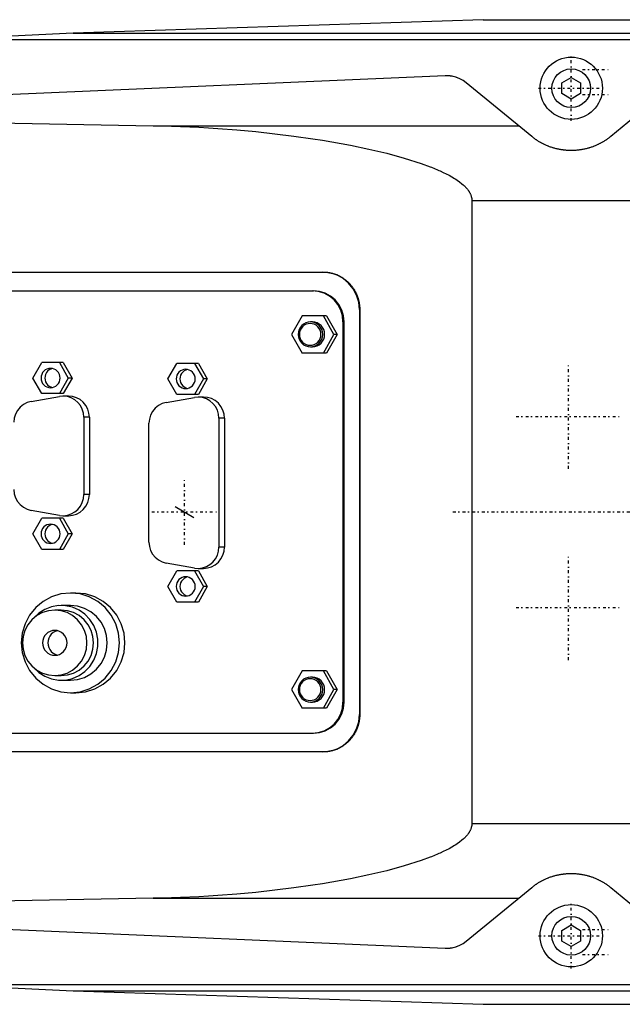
# Model space of a CAD drawing. Extents: x -906 to 181, y -120 to 120.
# Tile 3 of 5: x -613 to -517, y -79 to 79. Entities that reach past the tile are written whole.
import ezdxf

# ---------------------------------------------------------------- set-up
doc = ezdxf.new("R2010")
doc.units = 0
doc.linetypes.add('CENTER', pattern=[1.5, 0.45, -0.5, 0.05, -0.5])
for name, color, linetype in [('AM_0', 7, 'CONTINUOUS'), ('AM_10', 7, 'CONTINUOUS'), ('AM_7', 7, 'CENTER')]:
    doc.layers.add(name, color=color, linetype=linetype)

msp = doc.modelspace()

# ---------------------------------------------------------------- linework, layer by layer
at = {"layer": 'AM_0', "color": 7, "linetype": 'CONTINUOUS'}
for p, q in [((-539.11, 79), (-604.88, 76.83)), ((-539.11, 79), (-407, 79)), ((-604.88, 76.83), (-625.92, 75.83)), ((-604.88, 76.83), (-388.61, 76.83)), ((-625.92, 75.83), (-384.85, 75.83)), ((-545.22, 70), (-775.22, 60)), ((-526.5, 68.87), (-525, 69.73)), ((-525, 69.73), (-523.5, 68.87)), ((-531.34, 60.27), (-541.83, 68.87)), ((-526.5, 67.13), (-526.5, 68.87)), ((-523.5, 68.87), (-523.5, 67.13)), ((-508.17, 68.87), (-518.66, 60.27)), ((-525, 66.27), (-526.5, 67.13)), ((-523.5, 67.13), (-525, 66.27)), ((-689.33, 63.73), (-592.03, 61.98)), ((-592.03, 61.98), (-533.43, 61.98)), ((-540.94, 50), (-413.33, 50)), ((-540.94, 50), (-540.94, -50)), ((-661.38, 38.5), (-564.78, 38.5)), ((-660.08, 35.5), (-566.35, 35.5)), ((-558.96, 32.5), (-558.91, 32.5)), ((-558.96, 32.5), (-558.96, -32.5)), ((-558.91, 32.5), (-558.91, -32.5)), ((-568.17, 31.5), (-569.87, 28.5)), ((-564.27, 31.5), (-568.17, 31.5)), ((-566.51, 30.5), (-566.82, 30.5)), ((-563.05, 28.5), (-564.75, 31.5)), ((-564.27, 31.5), (-562.56, 28.5)), ((-561.6, 30.5), (-561.6, -30.5)), ((-561.6, 30.5), (-561.42, 30.5)), ((-561.42, -30.5), (-561.42, 30.5)), ((-569.87, 28.5), (-568.17, 25.5)), ((-564.75, 25.5), (-563.05, 28.5)), ((-562.56, 28.5), (-564.27, 25.5)), ((-562.56, 28.5), (-563.05, 28.5)), ((-564.27, 25.5), (-568.17, 25.5)), ((-566.82, 26.5), (-566.51, 26.5)), ((-611.33, 21.5), (-609.91, 24)), ((-606.46, 24), (-609.91, 24)), ((-607.07, 24), (-605.65, 21.5)), ((-606.46, 24), (-605.04, 21.5)), ((-589.67, 21.35), (-588.24, 23.85)), ((-584.79, 23.85), (-588.24, 23.85)), ((-585.4, 23.85), (-583.98, 21.35)), ((-584.79, 23.85), (-583.37, 21.35)), ((-609.91, 19), (-611.33, 21.5)), ((-605.65, 21.5), (-607.07, 19)), ((-605.04, 21.5), (-606.46, 19)), ((-605.04, 21.5), (-605.65, 21.5)), ((-588.24, 18.85), (-589.67, 21.35)), ((-583.98, 21.35), (-585.4, 18.85)), ((-583.37, 21.35), (-584.79, 18.85)), ((-583.37, 21.35), (-583.98, 21.35)), ((-606.46, 19), (-609.91, 19)), ((-611.61, 17.74), (-607.08, 18.55)), ((-605.62, 18.6), (-606.5, 18.6)), ((-589.95, 17.59), (-585.42, 18.4)), ((-584.79, 18.85), (-588.24, 18.85)), ((-583.95, 18.45), (-584.84, 18.45)), ((-603.15, 15.2), (-603.15, 2.8)), ((-602.27, 15.2), (-603.15, 15.2)), ((-602.27, 15.2), (-602.27, 2.8)), ((-592.71, -4.84), (-592.71, 14.24)), ((-581.49, 15.05), (-581.49, -5.65)), ((-580.6, 15.05), (-581.49, 15.05)), ((-580.6, 15.05), (-580.6, -5.65)), ((-602.27, 2.8), (-603.15, 2.8)), ((-607.08, -0.55), (-611.61, 0.26)), ((-611.33, -3.5), (-609.91, -1)), ((-606.46, -1), (-609.91, -1)), ((-607.07, -1), (-605.65, -3.5)), ((-606.5, -0.6), (-605.62, -0.6)), ((-606.46, -1), (-605.04, -3.5)), ((-609.91, -6), (-611.33, -3.5)), ((-605.65, -3.5), (-607.07, -6)), ((-605.04, -3.5), (-606.46, -6)), ((-605.04, -3.5), (-605.65, -3.5)), ((-606.46, -6), (-609.91, -6)), ((-580.6, -5.65), (-581.49, -5.65)), ((-585.42, -9), (-589.95, -8.19)), ((-589.67, -11.95), (-588.24, -9.45)), ((-584.79, -9.45), (-588.24, -9.45)), ((-585.4, -9.45), (-583.98, -11.95)), ((-584.84, -9.05), (-583.95, -9.05)), ((-584.79, -9.45), (-583.37, -11.95)), ((-588.24, -14.45), (-589.67, -11.95)), ((-583.98, -11.95), (-585.4, -14.45)), ((-583.37, -11.95), (-584.79, -14.45)), ((-583.37, -11.95), (-583.98, -11.95)), ((-604.43, -13), (-605.3, -13)), ((-606.78, -15.75), (-607.82, -15.75)), ((-605.3, -15), (-606.78, -15)), ((-584.79, -14.45), (-588.24, -14.45)), ((-607.82, -26.25), (-606.78, -26.25)), ((-568.17, -25.5), (-569.87, -28.5)), ((-564.27, -25.5), (-568.17, -25.5)), ((-566.51, -26.5), (-566.82, -26.5)), ((-563.05, -28.5), (-564.75, -25.5)), ((-564.27, -25.5), (-562.56, -28.5)), ((-606.78, -27), (-605.3, -27)), ((-605.3, -29), (-604.43, -29)), ((-569.87, -28.5), (-568.17, -31.5)), ((-564.75, -31.5), (-563.05, -28.5)), ((-562.56, -28.5), (-564.27, -31.5)), ((-562.56, -28.5), (-563.05, -28.5)), ((-564.27, -31.5), (-568.17, -31.5)), ((-566.82, -30.5), (-566.51, -30.5)), ((-561.6, -30.5), (-561.42, -30.5)), ((-558.96, -32.5), (-558.91, -32.5)), ((-660.08, -35.5), (-566.35, -35.5)), ((-564.78, -38.5), (-661.38, -38.5)), ((-540.94, -50), (-413.33, -50)), ((-775.22, -60), (-545.22, -70)), ((-541.83, -68.87), (-531.34, -60.27)), ((-518.66, -60.27), (-508.17, -68.87)), ((-592.03, -61.98), (-689.33, -63.73)), ((-592.03, -61.98), (-533.43, -61.98)), ((-526.5, -67.13), (-525, -66.27)), ((-525, -66.27), (-523.5, -67.13)), ((-526.5, -68.87), (-526.5, -67.13)), ((-523.5, -67.13), (-523.5, -68.87)), ((-525, -69.73), (-526.5, -68.87)), ((-523.5, -68.87), (-525, -69.73)), ((-625.92, -75.83), (-604.88, -76.83)), ((-625.92, -75.83), (-384.85, -75.83)), ((-604.88, -76.83), (-388.61, -76.83)), ((-604.88, -76.83), (-539.11, -79)), ((-539.11, -79), (-407, -79))]:
    msp.add_line(p, q, dxfattribs=at)
for points in [[(-558.96, 32.5), (-559.07, 33.67), (-559.41, 34.8), (-559.96, 35.83), (-560.69, 36.74), (-561.59, 37.49), (-562.61, 38.04), (-563.72, 38.38), (-564.87, 38.5)], [(-561.6, 30.5), (-561.69, 31.48), (-561.97, 32.41), (-562.43, 33.28), (-563.04, 34.04), (-563.78, 34.66), (-564.63, 35.12), (-565.56, 35.4), (-566.52, 35.5)], [(-561.42, 30.5), (-561.52, 31.48), (-561.8, 32.41), (-562.25, 33.28), (-562.86, 34.04), (-563.61, 34.66), (-564.46, 35.12), (-565.38, 35.4), (-566.35, 35.5)], [(-566.51, 26.5), (-566.13, 26.54), (-565.76, 26.65), (-565.42, 26.84), (-565.12, 27.09), (-564.88, 27.39), (-564.69, 27.73), (-564.58, 28.11), (-564.54, 28.5), (-564.58, 28.89), (-564.69, 29.27), (-564.88, 29.61), (-565.12, 29.91), (-565.42, 30.16), (-565.76, 30.35), (-566.13, 30.46), (-566.51, 30.5)], [(-608.19, 23.02), (-608.47, 22.93), (-608.73, 22.79), (-608.96, 22.59), (-609.15, 22.36), (-609.29, 22.09), (-609.38, 21.8), (-609.41, 21.5), (-609.38, 21.2), (-609.29, 20.91), (-609.15, 20.64), (-608.96, 20.41), (-608.73, 20.21), (-608.47, 20.07), (-608.19, 19.98)], [(-586.52, 22.87), (-586.8, 22.78), (-587.07, 22.64), (-587.3, 22.44), (-587.49, 22.21), (-587.63, 21.94), (-587.71, 21.65), (-587.74, 21.35), (-587.71, 21.05), (-587.63, 20.76), (-587.49, 20.49), (-587.3, 20.26), (-587.07, 20.06), (-586.8, 19.92), (-586.52, 19.83)], [(-611.61, 17.74), (-612.26, 17.55), (-612.85, 17.24), (-613.37, 16.82), (-613.8, 16.3), (-614.12, 15.71), (-614.31, 15.06), (-614.38, 14.39)], [(-603.15, 15.2), (-603.22, 15.85), (-603.4, 16.48), (-603.7, 17.07), (-604.11, 17.58), (-604.61, 18), (-605.18, 18.32), (-605.79, 18.52), (-606.44, 18.6), (-607.08, 18.55)], [(-602.27, 15.2), (-602.33, 15.86), (-602.52, 16.5), (-602.83, 17.09), (-603.25, 17.6), (-603.76, 18.03), (-604.33, 18.34), (-604.96, 18.53), (-605.62, 18.6)], [(-589.95, 17.59), (-590.59, 17.4), (-591.18, 17.09), (-591.7, 16.67), (-592.13, 16.15), (-592.45, 15.56), (-592.65, 14.91), (-592.71, 14.24)], [(-581.49, 15.05), (-581.55, 15.7), (-581.74, 16.33), (-582.04, 16.92), (-582.45, 17.43), (-582.94, 17.85), (-583.51, 18.17), (-584.13, 18.37), (-584.77, 18.45), (-585.42, 18.4)], [(-580.6, 15.05), (-580.67, 15.71), (-580.86, 16.35), (-581.17, 16.94), (-581.58, 17.45), (-582.09, 17.88), (-582.67, 18.19), (-583.3, 18.38), (-583.95, 18.45)], [(-614.38, 3.61), (-614.31, 2.94), (-614.12, 2.29), (-613.8, 1.7), (-613.37, 1.18), (-612.85, 0.76), (-612.26, 0.45), (-611.61, 0.26)], [(-607.08, -0.55), (-606.44, -0.6), (-605.79, -0.52), (-605.18, -0.32), (-604.61, 0), (-604.11, 0.42), (-603.7, 0.93), (-603.4, 1.52), (-603.22, 2.15), (-603.15, 2.8)], [(-605.62, -0.6), (-604.96, -0.53), (-604.33, -0.34), (-603.76, -0.03), (-603.25, 0.4), (-602.83, 0.91), (-602.52, 1.5), (-602.33, 2.14), (-602.27, 2.8)], [(-608.19, -1.98), (-608.47, -2.07), (-608.73, -2.21), (-608.96, -2.41), (-609.15, -2.64), (-609.29, -2.91), (-609.38, -3.2), (-609.41, -3.5), (-609.38, -3.8), (-609.29, -4.09), (-609.15, -4.36), (-608.96, -4.59), (-608.73, -4.79), (-608.47, -4.93), (-608.19, -5.02)], [(-592.71, -4.84), (-592.65, -5.51), (-592.45, -6.16), (-592.13, -6.75), (-591.7, -7.27), (-591.18, -7.69), (-590.59, -8), (-589.95, -8.19)], [(-585.42, -9), (-584.77, -9.05), (-584.13, -8.97), (-583.51, -8.77), (-582.94, -8.45), (-582.45, -8.03), (-582.04, -7.52), (-581.74, -6.93), (-581.55, -6.3), (-581.49, -5.65)], [(-583.95, -9.05), (-583.3, -8.98), (-582.67, -8.79), (-582.09, -8.48), (-581.58, -8.05), (-581.17, -7.54), (-580.86, -6.95), (-580.67, -6.31), (-580.6, -5.65)], [(-586.52, -10.43), (-586.8, -10.52), (-587.07, -10.66), (-587.3, -10.86), (-587.49, -11.09), (-587.63, -11.36), (-587.71, -11.65), (-587.74, -11.95), (-587.71, -12.25), (-587.63, -12.54), (-587.49, -12.81), (-587.3, -13.04), (-587.07, -13.24), (-586.8, -13.38), (-586.52, -13.47)], [(-604.43, -29), (-602.9, -28.85), (-601.42, -28.39), (-600.06, -27.65), (-598.86, -26.66), (-597.88, -25.44), (-597.16, -24.06), (-596.71, -22.56), (-596.56, -21), (-596.71, -19.44), (-597.16, -17.94), (-597.88, -16.56), (-598.86, -15.34), (-600.06, -14.35), (-601.42, -13.61), (-602.9, -13.15), (-604.43, -13)], [(-611.23, -24.95), (-610.39, -25.75), (-609.43, -26.36), (-608.36, -26.78), (-607.23, -26.98), (-606.09, -26.96), (-604.97, -26.71), (-603.92, -26.25), (-602.98, -25.59), (-602.18, -24.77), (-601.55, -23.8), (-601.12, -22.72), (-600.9, -21.58), (-600.9, -20.42), (-601.12, -19.28), (-601.55, -18.2), (-602.18, -17.23), (-602.98, -16.41), (-603.92, -15.75), (-604.97, -15.29), (-606.09, -15.04), (-607.23, -15.02), (-608.36, -15.22), (-609.43, -15.64), (-610.39, -16.25), (-611.23, -17.05)], [(-606.78, -26.25), (-605.77, -26.15), (-604.8, -25.85), (-603.91, -25.37), (-603.12, -24.71), (-602.48, -23.92), (-602, -23.01), (-601.71, -22.02), (-601.61, -21), (-601.71, -19.98), (-602, -18.99), (-602.48, -18.08), (-603.12, -17.29), (-603.91, -16.63), (-604.8, -16.15), (-605.77, -15.85), (-606.78, -15.75)], [(-605.3, -27), (-604.15, -26.88), (-603.04, -26.54), (-602.02, -25.99), (-601.12, -25.24), (-600.39, -24.33), (-599.84, -23.3), (-599.51, -22.17), (-599.39, -21), (-599.51, -19.83), (-599.84, -18.7), (-600.39, -17.67), (-601.12, -16.76), (-602.02, -16.01), (-603.04, -15.46), (-604.15, -15.12), (-605.3, -15)], [(-607.39, -19.05), (-607.75, -19.17), (-608.08, -19.36), (-608.37, -19.61), (-608.6, -19.91), (-608.78, -20.25), (-608.89, -20.62), (-608.92, -21), (-608.89, -21.38), (-608.78, -21.75), (-608.6, -22.09), (-608.37, -22.39), (-608.08, -22.64), (-607.75, -22.83), (-607.39, -22.95)], [(-566.51, -30.5), (-566.13, -30.46), (-565.76, -30.35), (-565.42, -30.16), (-565.12, -29.91), (-564.88, -29.61), (-564.69, -29.27), (-564.58, -28.89), (-564.54, -28.5), (-564.58, -28.11), (-564.69, -27.73), (-564.88, -27.39), (-565.12, -27.09), (-565.42, -26.84), (-565.76, -26.65), (-566.13, -26.54), (-566.51, -26.5)], [(-566.52, -35.5), (-565.56, -35.4), (-564.63, -35.12), (-563.78, -34.66), (-563.04, -34.04), (-562.43, -33.28), (-561.97, -32.41), (-561.69, -31.48), (-561.6, -30.5)], [(-566.35, -35.5), (-565.38, -35.4), (-564.46, -35.12), (-563.61, -34.66), (-562.86, -34.04), (-562.25, -33.28), (-561.8, -32.41), (-561.52, -31.48), (-561.42, -30.5)], [(-564.87, -38.5), (-563.72, -38.38), (-562.61, -38.04), (-561.59, -37.49), (-560.69, -36.74), (-559.96, -35.83), (-559.41, -34.8), (-559.07, -33.67), (-558.96, -32.5)]]:
    msp.add_lwpolyline(points, dxfattribs=at)
for points in [[(-566.82, 30.5), (-567.2, 30.46), (-567.57, 30.35), (-567.91, 30.16), (-568.21, 29.91), (-568.45, 29.61), (-568.64, 29.27), (-568.75, 28.89), (-568.79, 28.5), (-568.75, 28.11), (-568.64, 27.73), (-568.45, 27.39), (-568.21, 27.09), (-567.91, 26.84), (-567.57, 26.65), (-567.2, 26.54), (-566.82, 26.5), (-566.43, 26.54), (-566.06, 26.65), (-565.72, 26.84), (-565.42, 27.09), (-565.18, 27.39), (-565, 27.73), (-564.88, 28.11), (-564.85, 28.5), (-564.88, 28.89), (-565, 29.27), (-565.18, 29.61), (-565.42, 29.91), (-565.72, 30.16), (-566.06, 30.35), (-566.43, 30.46)], [(-566.86, 26.75), (-566.52, 26.78), (-566.2, 26.88), (-565.9, 27.04), (-565.64, 27.26), (-565.43, 27.53), (-565.27, 27.83), (-565.17, 28.16), (-565.14, 28.5), (-565.17, 28.84), (-565.27, 29.17), (-565.43, 29.47), (-565.64, 29.74), (-565.9, 29.96), (-566.2, 30.12), (-566.52, 30.22), (-566.86, 30.25), (-567.2, 30.22), (-567.52, 30.12), (-567.82, 29.96), (-568.08, 29.74), (-568.29, 29.47), (-568.45, 29.17), (-568.55, 28.84), (-568.58, 28.5), (-568.55, 28.16), (-568.45, 27.83), (-568.29, 27.53), (-568.08, 27.26), (-567.82, 27.04), (-567.52, 26.88), (-567.2, 26.78)], [(-608.49, 23.05), (-608.79, 23.02), (-609.07, 22.93), (-609.34, 22.79), (-609.57, 22.6), (-609.76, 22.36), (-609.9, 22.09), (-609.99, 21.8), (-610.02, 21.5), (-609.99, 21.2), (-609.9, 20.91), (-609.76, 20.64), (-609.57, 20.4), (-609.34, 20.21), (-609.07, 20.07), (-608.79, 19.98), (-608.49, 19.95), (-608.19, 19.98), (-607.9, 20.07), (-607.64, 20.21), (-607.41, 20.4), (-607.22, 20.64), (-607.08, 20.91), (-606.99, 21.2), (-606.96, 21.5), (-606.99, 21.8), (-607.08, 22.09), (-607.22, 22.36), (-607.41, 22.6), (-607.64, 22.79), (-607.9, 22.93), (-608.19, 23.02)], [(-586.82, 22.9), (-587.12, 22.87), (-587.41, 22.78), (-587.67, 22.64), (-587.9, 22.45), (-588.09, 22.21), (-588.23, 21.94), (-588.32, 21.65), (-588.35, 21.35), (-588.32, 21.05), (-588.23, 20.76), (-588.09, 20.49), (-587.9, 20.25), (-587.67, 20.06), (-587.41, 19.92), (-587.12, 19.83), (-586.82, 19.8), (-586.53, 19.83), (-586.24, 19.92), (-585.98, 20.06), (-585.74, 20.25), (-585.55, 20.49), (-585.41, 20.76), (-585.33, 21.05), (-585.3, 21.35), (-585.33, 21.65), (-585.41, 21.94), (-585.55, 22.21), (-585.74, 22.45), (-585.98, 22.64), (-586.24, 22.78), (-586.53, 22.87)], [(-608.49, -1.95), (-608.79, -1.98), (-609.07, -2.07), (-609.34, -2.21), (-609.57, -2.4), (-609.76, -2.64), (-609.9, -2.91), (-609.99, -3.2), (-610.02, -3.5), (-609.99, -3.8), (-609.9, -4.09), (-609.76, -4.36), (-609.57, -4.6), (-609.34, -4.79), (-609.07, -4.93), (-608.79, -5.02), (-608.49, -5.05), (-608.19, -5.02), (-607.9, -4.93), (-607.64, -4.79), (-607.41, -4.6), (-607.22, -4.36), (-607.08, -4.09), (-606.99, -3.8), (-606.96, -3.5), (-606.99, -3.2), (-607.08, -2.91), (-607.22, -2.64), (-607.41, -2.4), (-607.64, -2.21), (-607.9, -2.07), (-608.19, -1.98)], [(-586.82, -10.4), (-587.12, -10.43), (-587.41, -10.52), (-587.67, -10.66), (-587.9, -10.85), (-588.09, -11.09), (-588.23, -11.36), (-588.32, -11.65), (-588.35, -11.95), (-588.32, -12.25), (-588.23, -12.54), (-588.09, -12.81), (-587.9, -13.05), (-587.67, -13.24), (-587.41, -13.38), (-587.12, -13.47), (-586.82, -13.5), (-586.53, -13.47), (-586.24, -13.38), (-585.98, -13.24), (-585.74, -13.05), (-585.55, -12.81), (-585.41, -12.54), (-585.33, -12.25), (-585.3, -11.95), (-585.33, -11.65), (-585.41, -11.36), (-585.55, -11.09), (-585.74, -10.85), (-585.98, -10.66), (-586.24, -10.52), (-586.53, -10.43)], [(-605.3, -29), (-603.77, -28.85), (-602.29, -28.39), (-600.93, -27.65), (-599.73, -26.66), (-598.75, -25.44), (-598.02, -24.06), (-597.58, -22.56), (-597.42, -21), (-597.58, -19.44), (-598.02, -17.94), (-598.75, -16.56), (-599.73, -15.34), (-600.93, -14.35), (-602.29, -13.61), (-603.77, -13.15), (-605.3, -13), (-606.84, -13.15), (-608.32, -13.61), (-609.68, -14.35), (-610.87, -15.34), (-611.85, -16.56), (-612.58, -17.94), (-613.03, -19.44), (-613.18, -21), (-613.03, -22.56), (-612.58, -24.06), (-611.85, -25.44), (-610.87, -26.66), (-609.68, -27.65), (-608.32, -28.39), (-606.84, -28.85)], [(-607.82, -26.25), (-606.81, -26.15), (-605.84, -25.85), (-604.95, -25.37), (-604.16, -24.71), (-603.52, -23.92), (-603.04, -23.01), (-602.75, -22.02), (-602.65, -21), (-602.75, -19.98), (-603.04, -18.99), (-603.52, -18.08), (-604.16, -17.29), (-604.95, -16.63), (-605.84, -16.15), (-606.81, -15.85), (-607.82, -15.75), (-608.83, -15.85), (-609.8, -16.15), (-610.69, -16.63), (-611.48, -17.29), (-612.12, -18.08), (-612.6, -18.99), (-612.89, -19.98), (-612.99, -21), (-612.89, -22.02), (-612.6, -23.01), (-612.12, -23.92), (-611.48, -24.71), (-610.69, -25.37), (-609.8, -25.85), (-608.83, -26.15)], [(-607.82, -23), (-607.44, -22.96), (-607.07, -22.85), (-606.73, -22.66), (-606.43, -22.41), (-606.18, -22.11), (-606, -21.77), (-605.89, -21.39), (-605.85, -21), (-605.89, -20.61), (-606, -20.23), (-606.18, -19.89), (-606.43, -19.59), (-606.73, -19.34), (-607.07, -19.15), (-607.44, -19.04), (-607.82, -19), (-608.2, -19.04), (-608.57, -19.15), (-608.91, -19.34), (-609.21, -19.59), (-609.46, -19.89), (-609.64, -20.23), (-609.75, -20.61), (-609.79, -21), (-609.75, -21.39), (-609.64, -21.77), (-609.46, -22.11), (-609.21, -22.41), (-608.91, -22.66), (-608.57, -22.85), (-608.2, -22.96)], [(-566.82, -26.5), (-567.2, -26.54), (-567.57, -26.65), (-567.91, -26.84), (-568.21, -27.09), (-568.45, -27.39), (-568.64, -27.73), (-568.75, -28.11), (-568.79, -28.5), (-568.75, -28.89), (-568.64, -29.27), (-568.45, -29.61), (-568.21, -29.91), (-567.91, -30.16), (-567.57, -30.35), (-567.2, -30.46), (-566.82, -30.5), (-566.43, -30.46), (-566.06, -30.35), (-565.72, -30.16), (-565.42, -29.91), (-565.18, -29.61), (-565, -29.27), (-564.88, -28.89), (-564.85, -28.5), (-564.88, -28.11), (-565, -27.73), (-565.18, -27.39), (-565.42, -27.09), (-565.72, -26.84), (-566.06, -26.65), (-566.43, -26.54)], [(-566.86, -30.25), (-566.52, -30.22), (-566.2, -30.12), (-565.9, -29.96), (-565.64, -29.74), (-565.43, -29.47), (-565.27, -29.17), (-565.17, -28.84), (-565.14, -28.5), (-565.17, -28.16), (-565.27, -27.83), (-565.43, -27.53), (-565.64, -27.26), (-565.9, -27.04), (-566.2, -26.88), (-566.52, -26.78), (-566.86, -26.75), (-567.2, -26.78), (-567.52, -26.88), (-567.82, -27.04), (-568.08, -27.26), (-568.29, -27.53), (-568.45, -27.83), (-568.55, -28.16), (-568.58, -28.5), (-568.55, -28.84), (-568.45, -29.17), (-568.29, -29.47), (-568.08, -29.74), (-567.82, -29.96), (-567.52, -30.12), (-567.2, -30.22)]]:
    msp.add_lwpolyline(points, close=True, dxfattribs=at)
for points in [[(-541.83, 68.87, 0), (-542.32, 69.22, 0), (-542.95, 69.56, 0), (-543.13, 69.64, 0), (-543.32, 69.71, 0), (-543.42, 69.74, 0), (-543.52, 69.77, 0), (-543.71, 69.83, 0), (-543.91, 69.88, 0), (-544.11, 69.92, 0), (-544.22, 69.94, 0), (-544.26, 69.94, 0), (-544.29, 69.95, 0), (-544.31, 69.95, 0), (-544.32, 69.95, 0), (-544.36, 69.96, 0), (-544.39, 69.96, 0), (-544.42, 69.97, 0), (-544.46, 69.97, 0), (-544.49, 69.97, 0), (-544.51, 69.98, 0), (-544.52, 69.98, 0), (-544.56, 69.98, 0), (-544.59, 69.98, 0), (-544.61, 69.98, 0), (-544.63, 69.99, 0), (-544.66, 69.99, 0), (-544.69, 69.99, 0), (-544.71, 69.99, 0), (-544.73, 69.99, 0), (-544.76, 69.99, 0), (-544.78, 70, 0), (-544.79, 70, 0), (-544.79, 70, 0), (-544.79, 70, 0), (-544.8, 70, 0), (-544.8, 70, 0), (-544.81, 70, 0), (-544.81, 70, 0), (-544.82, 70, 0), (-544.83, 70, 0), (-544.83, 70, 0), (-544.83, 70, 0), (-544.84, 70, 0), (-544.84, 70, 0), (-544.85, 70, 0), (-544.85, 70, 0), (-544.86, 70, 0), (-544.86, 70, 0), (-544.87, 70, 0), (-544.87, 70, 0), (-544.88, 70, 0), (-544.88, 70, 0), (-544.89, 70, 0), (-544.89, 70, 0), (-544.9, 70, 0), (-544.9, 70, 0), (-544.9, 70, 0), (-544.91, 70, 0), (-544.91, 70, 0), (-544.92, 70, 0), (-544.92, 70, 0), (-544.93, 70, 0), (-544.93, 70, 0), (-544.93, 70, 0), (-544.94, 70, 0), (-544.94, 70, 0), (-544.95, 70, 0), (-544.96, 70, 0), (-544.96, 70, 0), (-544.96, 70, 0), (-544.97, 70, 0), (-544.97, 70, 0), (-544.98, 70, 0), (-544.98, 70, 0), (-544.99, 70, 0), (-544.99, 70, 0), (-545, 70, 0), (-545, 70, 0), (-545.01, 70, 0), (-545.01, 70, 0), (-545.02, 70, 0), (-545.02, 70, 0), (-545.03, 70, 0), (-545.03, 70, 0), (-545.03, 70, 0), (-545.04, 70, 0), (-545.05, 70, 0), (-545.05, 70, 0), (-545.06, 70, 0), (-545.06, 70, 0), (-545.07, 70, 0), (-545.07, 70, 0), (-545.07, 70, 0), (-545.08, 70, 0), (-545.08, 70, 0), (-545.09, 70, 0), (-545.1, 70, 0), (-545.1, 70, 0), (-545.1, 70, 0), (-545.11, 70, 0), (-545.11, 70, 0), (-545.12, 70, 0), (-545.12, 70, 0), (-545.12, 70, 0), (-545.13, 70, 0), (-545.13, 70, 0), (-545.14, 70, 0), (-545.14, 70, 0), (-545.15, 70, 0), (-545.15, 70, 0), (-545.16, 70, 0), (-545.16, 70, 0), (-545.17, 70, 0), (-545.17, 70, 0), (-545.17, 70, 0), (-545.18, 70, 0), (-545.19, 70, 0), (-545.19, 70, 0), (-545.2, 70, 0), (-545.2, 70, 0), (-545.2, 70, 0), (-545.21, 70, 0), (-545.21, 70, 0), (-545.22, 70, 0)], [(-592.03, 61.98, 0), (-590.59, 61.96, 0), (-587.67, 61.87, 0), (-584.69, 61.74, 0), (-583.19, 61.65, 0), (-581.68, 61.55, 0), (-578.64, 61.32, 0), (-575.58, 61.04, 0), (-572.52, 60.71, 0), (-569.46, 60.33, 0), (-566.41, 59.9, 0), (-564.9, 59.66, 0), (-563.39, 59.41, 0), (-560.41, 58.86, 0), (-557.47, 58.25, 0), (-554.59, 57.57, 0), (-551.78, 56.8, 0), (-549.05, 55.93, 0), (-547.64, 55.41, 0), (-547.41, 55.32, 0), (-546.93, 55.13, 0), (-546.46, 54.93, 0), (-546.22, 54.82, 0), (-545.99, 54.72, 0), (-545.52, 54.5, 0), (-545.06, 54.27, 0), (-544.6, 54.03, 0), (-544.16, 53.79, 0), (-543.73, 53.53, 0), (-543.52, 53.39, 0), (-543.31, 53.26, 0), (-542.91, 52.97, 0), (-542.53, 52.67, 0), (-542.32, 52.49, 0), (-542.26, 52.44, 0), (-542.2, 52.38, 0), (-542.17, 52.36, 0), (-542.14, 52.33, 0), (-542.08, 52.27, 0), (-542.03, 52.21, 0), (-541.97, 52.15, 0), (-541.91, 52.09, 0), (-541.86, 52.03, 0), (-541.83, 52, 0), (-541.8, 51.97, 0), (-541.74, 51.91, 0), (-541.69, 51.84, 0), (-541.64, 51.78, 0), (-541.58, 51.71, 0), (-541.53, 51.64, 0), (-541.51, 51.61, 0), (-541.48, 51.57, 0), (-541.44, 51.5, 0), (-541.39, 51.43, 0), (-541.37, 51.4, 0), (-541.35, 51.36, 0), (-541.3, 51.29, 0), (-541.26, 51.21, 0), (-541.24, 51.18, 0), (-541.22, 51.14, 0), (-541.19, 51.06, 0), (-541.15, 50.99, 0), (-541.12, 50.91, 0), (-541.09, 50.83, 0), (-541.06, 50.76, 0), (-541.05, 50.72, 0), (-541.04, 50.68, 0), (-541.02, 50.6, 0), (-541, 50.52, 0), (-540.98, 50.44, 0), (-540.96, 50.36, 0), (-540.95, 50.28, 0), (-540.95, 50.24, 0), (-540.94, 50.2, 0), (-540.94, 50.12, 0), (-540.94, 50.04, 0), (-540.94, 50, 0)], [(-518.66, 60.27, 0), (-518.7, 60.24, 0), (-518.77, 60.18, 0), (-518.85, 60.12, 0), (-518.89, 60.09, 0), (-518.93, 60.06, 0), (-519.01, 59.99, 0), (-519.09, 59.93, 0), (-519.18, 59.87, 0), (-519.27, 59.8, 0), (-519.37, 59.74, 0), (-519.41, 59.71, 0), (-519.46, 59.67, 0), (-519.56, 59.61, 0), (-519.66, 59.55, 0), (-519.76, 59.48, 0), (-519.86, 59.42, 0), (-519.97, 59.36, 0), (-520.02, 59.33, 0), (-520.07, 59.3, 0), (-520.18, 59.24, 0), (-520.29, 59.18, 0), (-520.34, 59.15, 0), (-520.4, 59.12, 0), (-520.51, 59.07, 0), (-520.61, 59.01, 0), (-520.67, 58.99, 0), (-520.72, 58.96, 0), (-520.83, 58.91, 0), (-520.95, 58.86, 0), (-521.06, 58.81, 0), (-521.18, 58.76, 0), (-521.3, 58.71, 0), (-521.36, 58.69, 0), (-521.42, 58.66, 0), (-521.54, 58.62, 0), (-521.67, 58.57, 0), (-521.79, 58.53, 0), (-521.92, 58.49, 0), (-522.05, 58.44, 0), (-522.12, 58.42, 0), (-522.19, 58.4, 0), (-522.32, 58.37, 0), (-522.45, 58.33, 0), (-522.59, 58.3, 0), (-522.72, 58.26, 0), (-522.86, 58.23, 0), (-522.93, 58.22, 0), (-523, 58.2, 0), (-523.14, 58.18, 0), (-523.28, 58.15, 0), (-523.41, 58.13, 0), (-523.55, 58.11, 0), (-523.69, 58.09, 0), (-523.76, 58.08, 0), (-523.83, 58.07, 0), (-523.97, 58.05, 0), (-524.11, 58.04, 0), (-524.25, 58.03, 0), (-524.39, 58.02, 0), (-524.53, 58.01, 0), (-524.59, 58.01, 0), (-524.66, 58.01, 0), (-524.8, 58, 0), (-524.93, 58, 0), (-525, 58, 0), (-525.07, 58, 0), (-525.2, 58, 0), (-525.34, 58.01, 0), (-525.41, 58.01, 0), (-525.47, 58.01, 0), (-525.61, 58.02, 0), (-525.75, 58.03, 0), (-525.89, 58.04, 0), (-526.03, 58.05, 0), (-526.17, 58.07, 0), (-526.24, 58.08, 0), (-526.31, 58.09, 0), (-526.45, 58.11, 0), (-526.59, 58.13, 0), (-526.72, 58.15, 0), (-526.86, 58.18, 0), (-527, 58.2, 0), (-527.07, 58.22, 0), (-527.14, 58.23, 0), (-527.28, 58.26, 0), (-527.41, 58.3, 0), (-527.55, 58.33, 0), (-527.68, 58.37, 0), (-527.81, 58.4, 0), (-527.88, 58.42, 0), (-527.95, 58.44, 0), (-528.08, 58.49, 0), (-528.21, 58.53, 0), (-528.33, 58.57, 0), (-528.46, 58.62, 0), (-528.58, 58.66, 0), (-528.64, 58.69, 0), (-528.7, 58.71, 0), (-528.82, 58.76, 0), (-528.94, 58.81, 0), (-529.05, 58.86, 0), (-529.17, 58.91, 0), (-529.28, 58.96, 0), (-529.33, 58.99, 0), (-529.39, 59.01, 0), (-529.49, 59.07, 0), (-529.6, 59.12, 0), (-529.66, 59.15, 0), (-529.71, 59.18, 0), (-529.82, 59.24, 0), (-529.93, 59.3, 0), (-529.98, 59.33, 0), (-530.03, 59.36, 0), (-530.14, 59.42, 0), (-530.24, 59.48, 0), (-530.34, 59.55, 0), (-530.44, 59.61, 0), (-530.54, 59.67, 0), (-530.59, 59.71, 0), (-530.63, 59.74, 0), (-530.73, 59.8, 0), (-530.82, 59.87, 0), (-530.91, 59.93, 0), (-530.99, 59.99, 0), (-531.07, 60.06, 0), (-531.11, 60.09, 0), (-531.15, 60.12, 0), (-531.23, 60.18, 0), (-531.3, 60.24, 0), (-531.34, 60.27, 0)], [(-564.78, 38.5, 0), (-564.74, 38.5, 0), (-564.66, 38.5, 0), (-564.58, 38.5, 0), (-564.53, 38.49, 0), (-564.49, 38.49, 0), (-564.41, 38.49, 0), (-564.33, 38.48, 0), (-564.24, 38.47, 0), (-564.16, 38.47, 0), (-564.07, 38.46, 0), (-564.03, 38.45, 0), (-563.99, 38.45, 0), (-563.91, 38.43, 0), (-563.82, 38.42, 0), (-563.74, 38.4, 0), (-563.65, 38.39, 0), (-563.57, 38.37, 0), (-563.53, 38.36, 0), (-563.49, 38.35, 0), (-563.4, 38.33, 0), (-563.32, 38.31, 0), (-563.28, 38.3, 0), (-563.23, 38.29, 0), (-563.15, 38.26, 0), (-563.07, 38.24, 0), (-563.03, 38.23, 0), (-562.98, 38.21, 0), (-562.9, 38.18, 0), (-562.82, 38.16, 0), (-562.74, 38.12, 0), (-562.66, 38.09, 0), (-562.58, 38.06, 0), (-562.54, 38.04, 0), (-562.5, 38.03, 0), (-562.42, 37.99, 0), (-562.34, 37.95, 0), (-562.26, 37.92, 0), (-562.18, 37.88, 0), (-562.1, 37.84, 0), (-562.06, 37.82, 0), (-562.03, 37.8, 0), (-561.95, 37.76, 0), (-561.87, 37.71, 0), (-561.8, 37.67, 0), (-561.73, 37.62, 0), (-561.65, 37.58, 0), (-561.62, 37.55, 0), (-561.58, 37.53, 0), (-561.51, 37.48, 0), (-561.44, 37.43, 0), (-561.37, 37.38, 0), (-561.3, 37.33, 0), (-561.23, 37.28, 0), (-561.2, 37.25, 0), (-561.16, 37.22, 0), (-561.1, 37.17, 0), (-561.03, 37.12, 0), (-560.97, 37.06, 0), (-560.9, 37, 0), (-560.84, 36.95, 0), (-560.81, 36.92, 0), (-560.78, 36.89, 0), (-560.72, 36.83, 0), (-560.66, 36.77, 0), (-560.63, 36.74, 0), (-560.6, 36.71, 0), (-560.55, 36.65, 0), (-560.49, 36.59, 0), (-560.46, 36.56, 0), (-560.43, 36.53, 0), (-560.38, 36.47, 0), (-560.32, 36.4, 0), (-560.27, 36.34, 0), (-560.21, 36.27, 0), (-560.16, 36.2, 0), (-560.14, 36.17, 0), (-560.11, 36.13, 0), (-560.06, 36.06, 0), (-560.01, 35.99, 0), (-559.96, 35.92, 0), (-559.91, 35.85, 0), (-559.86, 35.78, 0), (-559.84, 35.74, 0), (-559.82, 35.7, 0), (-559.77, 35.63, 0), (-559.73, 35.55, 0), (-559.68, 35.47, 0), (-559.64, 35.4, 0), (-559.6, 35.32, 0), (-559.58, 35.28, 0), (-559.56, 35.24, 0), (-559.52, 35.16, 0), (-559.48, 35.08, 0), (-559.45, 35, 0), (-559.41, 34.92, 0), (-559.38, 34.84, 0), (-559.36, 34.8, 0), (-559.34, 34.76, 0), (-559.31, 34.67, 0), (-559.28, 34.59, 0), (-559.25, 34.51, 0), (-559.22, 34.42, 0), (-559.19, 34.34, 0), (-559.18, 34.3, 0), (-559.17, 34.25, 0), (-559.14, 34.17, 0), (-559.12, 34.08, 0), (-559.11, 34.04, 0), (-559.1, 34, 0), (-559.08, 33.91, 0), (-559.06, 33.83, 0), (-559.05, 33.78, 0), (-559.04, 33.74, 0), (-559.02, 33.65, 0), (-559.01, 33.57, 0), (-558.99, 33.48, 0), (-558.98, 33.4, 0), (-558.97, 33.31, 0), (-558.96, 33.27, 0), (-558.95, 33.22, 0), (-558.94, 33.14, 0), (-558.94, 33.05, 0), (-558.93, 32.97, 0), (-558.92, 32.88, 0), (-558.92, 32.8, 0), (-558.92, 32.75, 0), (-558.92, 32.71, 0), (-558.91, 32.63, 0), (-558.91, 32.54, 0), (-558.91, 32.5, 0)], [(-558.91, -32.5, 0), (-558.91, -32.54, 0), (-558.91, -32.63, 0), (-558.92, -32.71, 0), (-558.92, -32.75, 0), (-558.92, -32.8, 0), (-558.92, -32.88, 0), (-558.93, -32.97, 0), (-558.94, -33.05, 0), (-558.94, -33.14, 0), (-558.95, -33.22, 0), (-558.96, -33.27, 0), (-558.97, -33.31, 0), (-558.98, -33.4, 0), (-558.99, -33.48, 0), (-559.01, -33.57, 0), (-559.02, -33.65, 0), (-559.04, -33.74, 0), (-559.05, -33.78, 0), (-559.06, -33.83, 0), (-559.08, -33.91, 0), (-559.1, -34, 0), (-559.11, -34.04, 0), (-559.12, -34.08, 0), (-559.14, -34.17, 0), (-559.17, -34.25, 0), (-559.18, -34.3, 0), (-559.19, -34.34, 0), (-559.22, -34.42, 0), (-559.25, -34.51, 0), (-559.28, -34.59, 0), (-559.31, -34.67, 0), (-559.34, -34.76, 0), (-559.36, -34.8, 0), (-559.38, -34.84, 0), (-559.41, -34.92, 0), (-559.45, -35, 0), (-559.48, -35.08, 0), (-559.52, -35.16, 0), (-559.56, -35.24, 0), (-559.58, -35.28, 0), (-559.6, -35.32, 0), (-559.64, -35.4, 0), (-559.68, -35.47, 0), (-559.73, -35.55, 0), (-559.77, -35.63, 0), (-559.82, -35.7, 0), (-559.84, -35.74, 0), (-559.86, -35.78, 0), (-559.91, -35.85, 0), (-559.96, -35.92, 0), (-560.01, -35.99, 0), (-560.06, -36.06, 0), (-560.11, -36.13, 0), (-560.14, -36.17, 0), (-560.16, -36.2, 0), (-560.21, -36.27, 0), (-560.27, -36.34, 0), (-560.32, -36.4, 0), (-560.38, -36.47, 0), (-560.43, -36.53, 0), (-560.46, -36.56, 0), (-560.49, -36.59, 0), (-560.55, -36.65, 0), (-560.6, -36.71, 0), (-560.63, -36.74, 0), (-560.66, -36.77, 0), (-560.72, -36.83, 0), (-560.78, -36.89, 0), (-560.81, -36.92, 0), (-560.84, -36.95, 0), (-560.9, -37, 0), (-560.97, -37.06, 0), (-561.03, -37.12, 0), (-561.1, -37.17, 0), (-561.16, -37.22, 0), (-561.2, -37.25, 0), (-561.23, -37.28, 0), (-561.3, -37.33, 0), (-561.37, -37.38, 0), (-561.44, -37.43, 0), (-561.51, -37.48, 0), (-561.58, -37.53, 0), (-561.62, -37.55, 0), (-561.65, -37.58, 0), (-561.73, -37.62, 0), (-561.8, -37.67, 0), (-561.87, -37.71, 0), (-561.95, -37.76, 0), (-562.03, -37.8, 0), (-562.06, -37.82, 0), (-562.1, -37.84, 0), (-562.18, -37.88, 0), (-562.26, -37.92, 0), (-562.34, -37.95, 0), (-562.42, -37.99, 0), (-562.5, -38.03, 0), (-562.54, -38.04, 0), (-562.58, -38.06, 0), (-562.66, -38.09, 0), (-562.74, -38.12, 0), (-562.82, -38.16, 0), (-562.9, -38.18, 0), (-562.98, -38.21, 0), (-563.03, -38.23, 0), (-563.07, -38.24, 0), (-563.15, -38.26, 0), (-563.23, -38.29, 0), (-563.28, -38.3, 0), (-563.32, -38.31, 0), (-563.4, -38.33, 0), (-563.49, -38.35, 0), (-563.53, -38.36, 0), (-563.57, -38.37, 0), (-563.65, -38.39, 0), (-563.74, -38.4, 0), (-563.82, -38.42, 0), (-563.91, -38.43, 0), (-563.99, -38.45, 0), (-564.03, -38.45, 0), (-564.07, -38.46, 0), (-564.16, -38.47, 0), (-564.24, -38.47, 0), (-564.33, -38.48, 0), (-564.41, -38.49, 0), (-564.49, -38.49, 0), (-564.53, -38.49, 0), (-564.58, -38.5, 0), (-564.66, -38.5, 0), (-564.74, -38.5, 0), (-564.78, -38.5, 0)], [(-540.94, -50, 0), (-540.94, -50.04, 0), (-540.94, -50.12, 0), (-540.94, -50.2, 0), (-540.95, -50.24, 0), (-540.95, -50.28, 0), (-540.96, -50.36, 0), (-540.98, -50.44, 0), (-541, -50.52, 0), (-541.02, -50.6, 0), (-541.04, -50.68, 0), (-541.05, -50.72, 0), (-541.06, -50.76, 0), (-541.09, -50.83, 0), (-541.12, -50.91, 0), (-541.15, -50.99, 0), (-541.19, -51.06, 0), (-541.22, -51.14, 0), (-541.24, -51.18, 0), (-541.26, -51.21, 0), (-541.3, -51.29, 0), (-541.35, -51.36, 0), (-541.37, -51.4, 0), (-541.39, -51.43, 0), (-541.44, -51.5, 0), (-541.48, -51.57, 0), (-541.51, -51.61, 0), (-541.53, -51.64, 0), (-541.58, -51.71, 0), (-541.64, -51.78, 0), (-541.69, -51.84, 0), (-541.74, -51.91, 0), (-541.8, -51.97, 0), (-541.83, -52, 0), (-541.86, -52.03, 0), (-541.91, -52.09, 0), (-541.97, -52.15, 0), (-542.03, -52.21, 0), (-542.08, -52.27, 0), (-542.14, -52.33, 0), (-542.17, -52.36, 0), (-542.2, -52.38, 0), (-542.26, -52.44, 0), (-542.32, -52.49, 0), (-542.53, -52.67, 0), (-542.91, -52.97, 0), (-543.31, -53.26, 0), (-543.52, -53.39, 0), (-543.73, -53.53, 0), (-544.16, -53.79, 0), (-544.6, -54.03, 0), (-545.06, -54.27, 0), (-545.52, -54.5, 0), (-545.99, -54.72, 0), (-546.22, -54.82, 0), (-546.46, -54.93, 0), (-546.93, -55.13, 0), (-547.41, -55.32, 0), (-547.64, -55.41, 0), (-549.05, -55.93, 0), (-551.78, -56.8, 0), (-554.59, -57.57, 0), (-557.47, -58.25, 0), (-560.41, -58.86, 0), (-563.39, -59.41, 0), (-564.9, -59.66, 0), (-566.41, -59.9, 0), (-569.46, -60.33, 0), (-572.52, -60.71, 0), (-575.58, -61.04, 0), (-578.64, -61.32, 0), (-581.68, -61.55, 0), (-583.19, -61.65, 0), (-584.69, -61.74, 0), (-587.67, -61.87, 0), (-590.59, -61.96, 0), (-592.03, -61.98, 0)], [(-531.34, -60.27, 0), (-531.3, -60.24, 0), (-531.23, -60.18, 0), (-531.15, -60.12, 0), (-531.11, -60.09, 0), (-531.07, -60.06, 0), (-530.99, -59.99, 0), (-530.91, -59.93, 0), (-530.82, -59.87, 0), (-530.73, -59.8, 0), (-530.63, -59.74, 0), (-530.59, -59.71, 0), (-530.54, -59.67, 0), (-530.44, -59.61, 0), (-530.34, -59.55, 0), (-530.24, -59.48, 0), (-530.14, -59.42, 0), (-530.03, -59.36, 0), (-529.98, -59.33, 0), (-529.93, -59.3, 0), (-529.82, -59.24, 0), (-529.71, -59.18, 0), (-529.66, -59.15, 0), (-529.6, -59.12, 0), (-529.49, -59.07, 0), (-529.39, -59.01, 0), (-529.33, -58.99, 0), (-529.28, -58.96, 0), (-529.17, -58.91, 0), (-529.05, -58.86, 0), (-528.94, -58.81, 0), (-528.82, -58.76, 0), (-528.7, -58.71, 0), (-528.64, -58.69, 0), (-528.58, -58.66, 0), (-528.46, -58.62, 0), (-528.33, -58.57, 0), (-528.21, -58.53, 0), (-528.08, -58.49, 0), (-527.95, -58.44, 0), (-527.88, -58.42, 0), (-527.81, -58.4, 0), (-527.68, -58.37, 0), (-527.55, -58.33, 0), (-527.41, -58.3, 0), (-527.28, -58.26, 0), (-527.14, -58.23, 0), (-527.07, -58.22, 0), (-527, -58.2, 0), (-526.86, -58.18, 0), (-526.72, -58.15, 0), (-526.59, -58.13, 0), (-526.45, -58.11, 0), (-526.31, -58.09, 0), (-526.24, -58.08, 0), (-526.17, -58.07, 0), (-526.03, -58.05, 0), (-525.89, -58.04, 0), (-525.75, -58.03, 0), (-525.61, -58.02, 0), (-525.47, -58.01, 0), (-525.41, -58.01, 0), (-525.34, -58.01, 0), (-525.2, -58, 0), (-525.07, -58, 0), (-525, -58, 0), (-524.93, -58, 0), (-524.8, -58, 0), (-524.66, -58.01, 0), (-524.59, -58.01, 0), (-524.53, -58.01, 0), (-524.39, -58.02, 0), (-524.25, -58.03, 0), (-524.11, -58.04, 0), (-523.97, -58.05, 0), (-523.83, -58.07, 0), (-523.76, -58.08, 0), (-523.69, -58.09, 0), (-523.55, -58.11, 0), (-523.41, -58.13, 0), (-523.28, -58.15, 0), (-523.14, -58.18, 0), (-523, -58.2, 0), (-522.93, -58.22, 0), (-522.86, -58.23, 0), (-522.72, -58.26, 0), (-522.59, -58.3, 0), (-522.45, -58.33, 0), (-522.32, -58.37, 0), (-522.19, -58.4, 0), (-522.12, -58.42, 0), (-522.05, -58.44, 0), (-521.92, -58.49, 0), (-521.79, -58.53, 0), (-521.67, -58.57, 0), (-521.54, -58.62, 0), (-521.42, -58.66, 0), (-521.36, -58.69, 0), (-521.3, -58.71, 0), (-521.18, -58.76, 0), (-521.06, -58.81, 0), (-520.95, -58.86, 0), (-520.83, -58.91, 0), (-520.72, -58.96, 0), (-520.67, -58.99, 0), (-520.61, -59.01, 0), (-520.51, -59.07, 0), (-520.4, -59.12, 0), (-520.34, -59.15, 0), (-520.29, -59.18, 0), (-520.18, -59.24, 0), (-520.07, -59.3, 0), (-520.02, -59.33, 0), (-519.97, -59.36, 0), (-519.86, -59.42, 0), (-519.76, -59.48, 0), (-519.66, -59.55, 0), (-519.56, -59.61, 0), (-519.46, -59.67, 0), (-519.41, -59.71, 0), (-519.37, -59.74, 0), (-519.27, -59.8, 0), (-519.18, -59.87, 0), (-519.09, -59.93, 0), (-519.01, -59.99, 0), (-518.93, -60.06, 0), (-518.89, -60.09, 0), (-518.85, -60.12, 0), (-518.77, -60.18, 0), (-518.7, -60.24, 0), (-518.66, -60.27, 0)], [(-545.22, -70, 0), (-545.21, -70, 0), (-545.21, -70, 0), (-545.2, -70, 0), (-545.2, -70, 0), (-545.2, -70, 0), (-545.19, -70, 0), (-545.19, -70, 0), (-545.18, -70, 0), (-545.17, -70, 0), (-545.17, -70, 0), (-545.17, -70, 0), (-545.16, -70, 0), (-545.16, -70, 0), (-545.15, -70, 0), (-545.15, -70, 0), (-545.14, -70, 0), (-545.14, -70, 0), (-545.13, -70, 0), (-545.13, -70, 0), (-545.12, -70, 0), (-545.12, -70, 0), (-545.12, -70, 0), (-545.11, -70, 0), (-545.11, -70, 0), (-545.1, -70, 0), (-545.1, -70, 0), (-545.1, -70, 0), (-545.09, -70, 0), (-545.08, -70, 0), (-545.08, -70, 0), (-545.07, -70, 0), (-545.07, -70, 0), (-545.07, -70, 0), (-545.06, -70, 0), (-545.06, -70, 0), (-545.05, -70, 0), (-545.05, -70, 0), (-545.04, -70, 0), (-545.03, -70, 0), (-545.03, -70, 0), (-545.03, -70, 0), (-545.02, -70, 0), (-545.02, -70, 0), (-545.01, -70, 0), (-545.01, -70, 0), (-545, -70, 0), (-545, -70, 0), (-544.99, -70, 0), (-544.99, -70, 0), (-544.98, -70, 0), (-544.98, -70, 0), (-544.97, -70, 0), (-544.97, -70, 0), (-544.96, -70, 0), (-544.96, -70, 0), (-544.96, -70, 0), (-544.95, -70, 0), (-544.94, -70, 0), (-544.94, -70, 0), (-544.93, -70, 0), (-544.93, -70, 0), (-544.93, -70, 0), (-544.92, -70, 0), (-544.92, -70, 0), (-544.91, -70, 0), (-544.91, -70, 0), (-544.9, -70, 0), (-544.9, -70, 0), (-544.9, -70, 0), (-544.89, -70, 0), (-544.89, -70, 0), (-544.88, -70, 0), (-544.88, -70, 0), (-544.87, -70, 0), (-544.87, -70, 0), (-544.86, -70, 0), (-544.86, -70, 0), (-544.85, -70, 0), (-544.85, -70, 0), (-544.84, -70, 0), (-544.84, -70, 0), (-544.83, -70, 0), (-544.83, -70, 0), (-544.83, -70, 0), (-544.82, -70, 0), (-544.81, -70, 0), (-544.81, -70, 0), (-544.8, -70, 0), (-544.8, -70, 0), (-544.79, -70, 0), (-544.79, -70, 0), (-544.79, -70, 0), (-544.78, -70, 0), (-544.78, -69.99, 0), (-544.77, -69.99, 0), (-544.76, -69.99, 0), (-544.76, -69.99, 0), (-544.76, -69.99, 0), (-544.75, -69.99, 0), (-544.75, -69.99, 0), (-544.73, -69.99, 0), (-544.71, -69.99, 0), (-544.69, -69.99, 0), (-544.66, -69.99, 0), (-544.63, -69.99, 0), (-544.61, -69.98, 0), (-544.59, -69.98, 0), (-544.56, -69.98, 0), (-544.52, -69.98, 0), (-544.51, -69.98, 0), (-544.49, -69.97, 0), (-544.46, -69.97, 0), (-544.42, -69.97, 0), (-544.39, -69.96, 0), (-544.36, -69.96, 0), (-544.32, -69.95, 0), (-544.31, -69.95, 0), (-544.29, -69.95, 0), (-544.26, -69.94, 0), (-544.22, -69.94, 0), (-544.11, -69.92, 0), (-543.91, -69.88, 0), (-543.71, -69.83, 0), (-543.52, -69.77, 0), (-543.42, -69.74, 0), (-543.32, -69.71, 0), (-543.13, -69.64, 0), (-542.95, -69.56, 0), (-542.32, -69.22, 0), (-541.83, -68.87, 0)]]:
    msp.add_polyline3d(points, dxfattribs=at)
for centre, radius in [((-525, 68), 5), ((-525, 68), 3.1), ((-525, -68), 5), ((-525, -68), 3.1)]:
    msp.add_circle(centre, radius, dxfattribs=at)
at = {"layer": 'AM_10', "color": 7, "linetype": 'CONTINUOUS'}
msp.add_line((-588.5, 0.87), (-585.5, -0.87), dxfattribs=at)
at = {"layer": 'AM_7', "color": 4, "linetype": 'CENTER'}
for p, q in [((-525, 62.75), (-525, 73.25)), ((-523.2, 71), (-518.8, 71)), ((-530.25, 68), (-519.75, 68)), ((-523.2, 67), (-518.8, 67)), ((-525.45, 6.95), (-525.45, 23.75)), ((-533.85, 15.35), (-517.05, 15.35)), ((-587, -5.25), (-587, 5.25)), ((-592.25, 0), (-581.75, 0)), ((-543.97, 0), (-356.03, 0)), ((-525.45, -23.75), (-525.45, -6.95)), ((-533.85, -15.35), (-517.05, -15.35)), ((-525, -73.25), (-525, -62.75)), ((-523.2, -67), (-518.8, -67)), ((-530.25, -68), (-519.75, -68)), ((-523.2, -71), (-518.8, -71))]:
    msp.add_line(p, q, dxfattribs=at)

doc.saveas('drawing.dxf')
